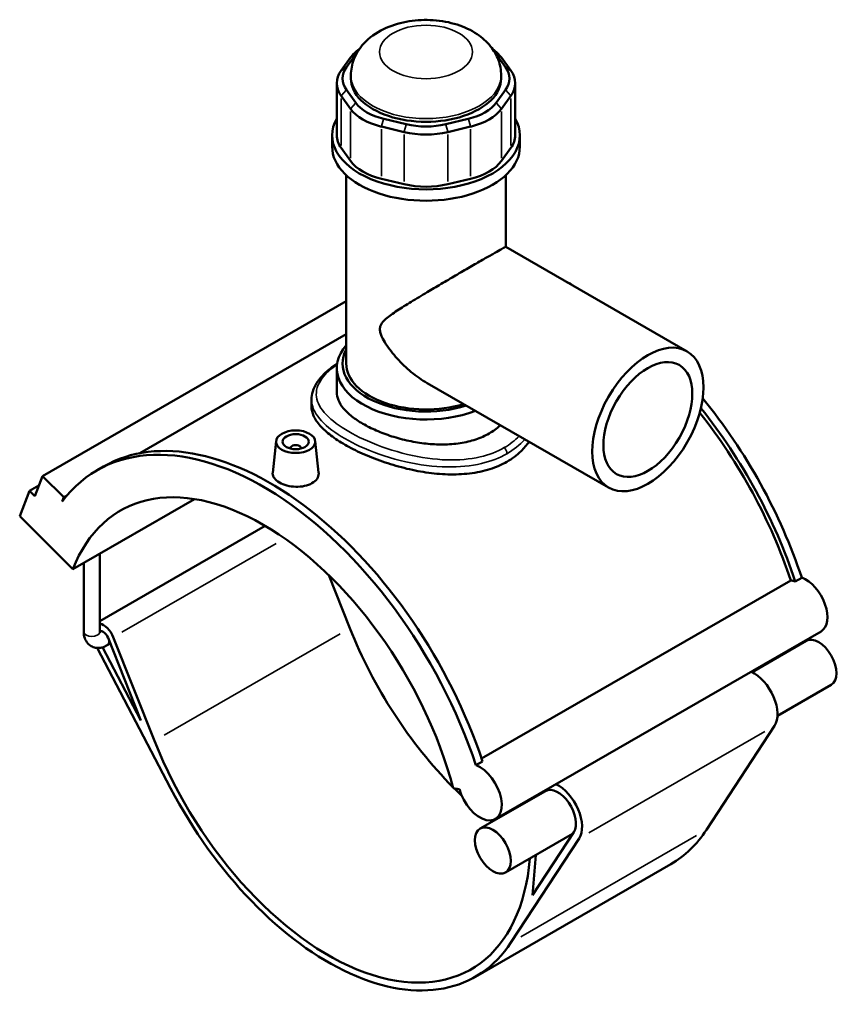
# Model space of a CAD drawing. Header units: inches. Extents: x -0.9 to 49.3, y -1.4 to 48.1.
# Tile 9 of 9: x 37 to 49.3, y 33.3 to 48.1. Entities that reach past the tile are written whole.
import ezdxf

# ---------------------------------------------------------------- set-up
doc = ezdxf.new("R2010")
doc.units = ezdxf.units.IN
doc.header["$MEASUREMENT"] = 0
doc.layers.add('Visible (ANSI)', color=7, linetype='Continuous', lineweight=50)
doc.layers.add('Visible Narrow (ANSI)', color=7, linetype='Continuous', lineweight=35)

msp = doc.modelspace()

# ---------------------------------------------------------------- linework, layer by layer
at = {"layer": 'Visible (ANSI)'}
for p, q in [((41.939, 47.556), (41.798, 47.361)), ((41.878, 47.412), (42.018, 47.608)), ((44.129, 47.608), (44.27, 47.412)), ((44.349, 47.361), (44.209, 47.556)), ((41.944, 47.241), (41.944, 47.288)), ((44.204, 47.241), (44.204, 47.288)), ((41.733, 47.171), (41.733, 46.387)), ((44.415, 47.171), (44.415, 46.387)), ((41.798, 46.981), (41.939, 46.786)), ((42.018, 46.875), (41.878, 47.071)), ((44.27, 47.071), (44.129, 46.875)), ((44.209, 46.786), (44.349, 46.981)), ((42.405, 46.517), (42.744, 46.436)), ((42.777, 46.553), (42.438, 46.634)), ((43.71, 46.634), (43.37, 46.553)), ((43.403, 46.436), (43.743, 46.517)), ((41.662, 46.216), (41.662, 46.387)), ((44.486, 46.216), (44.486, 46.387)), ((41.939, 46.001), (41.798, 46.197)), ((44.349, 46.197), (44.209, 46.001)), ((41.874, 42.955), (41.874, 45.787)), ((44.274, 44.709), (44.274, 45.787)), ((42.744, 45.652), (42.405, 45.733)), ((43.743, 45.733), (43.403, 45.652)), ((44.274, 44.709), (47.002, 43.138)), ((41.874, 43.894), (37.305, 41.263)), ((41.874, 43.394), (38.767, 41.605)), ((41.732, 42.522), (41.732, 42.885)), ((43.093, 42.658), (45.821, 41.088)), ((41.352, 42.414), (41.352, 42.309)), ((40.819, 41.789), (40.768, 41.313)), ((41.409, 41.789), (41.459, 41.314)), ((41.035, 41.675), (41.035, 41.682)), ((41.193, 41.675), (41.193, 41.682)), ((38.126, 41.349), (38.224, 41.406)), ((37.188, 40.96), (37.305, 41.263)), ((37.305, 41.263), (37.625, 40.944)), ((36.962, 40.661), (37.108, 41.04)), ((37.25, 41.122), (37.108, 41.04)), ((37.108, 41.04), (37.188, 40.96)), ((37.625, 40.944), (37.601, 40.882)), ((37.674, 40.972), (37.625, 40.944)), ((37.763, 39.862), (39.594, 40.917)), ((36.962, 40.661), (37.763, 39.862)), ((40.655, 40.513), (38.167, 39.08)), ((38.167, 38.921), (38.167, 40.095)), ((37.926, 38.921), (37.926, 39.956)), ((41.612, 39.771), (41.928, 38.975)), ((43.908, 37.015), (48.561, 39.694)), ((48.628, 39.678), (48.726, 39.734)), ((38.291, 38.83), (38.785, 37.587)), ((38.988, 37.282), (38.37, 38.838)), ((49.016, 38.926), (44.116, 36.104)), ((38.13, 38.678), (39.232, 36.57)), ((38.785, 37.587), (38.209, 38.687)), ((38.325, 38.744), (38.278, 38.717)), ((48.79, 38.782), (47.98, 38.315)), ((49.17, 38.122), (48.36, 37.655)), ((48.316, 37.505), (47.292, 35.94)), ((43.826, 36.913), (43.924, 36.969)), ((43.484, 36.568), (43.577, 36.553)), ((44.87, 36.524), (43.89, 35.96)), ((45.277, 35.88), (44.27, 35.3)), ((45.296, 35.908), (44.675, 34.96)), ((44.351, 34.247), (45.376, 35.812)), ((44.675, 34.96), (44.725, 35.562)), ((46.757, 35.426), (43.817, 33.733))]:
    msp.add_line(p, q, dxfattribs=at)
for centre, major_axis, ratio, start_param, end_param in [((42.734, 47.366), (-0.861, 0), 0.575862, 5.593513, 5.890486), ((43.413, 47.366), (-0.861, 0), 0.575862, 3.534292, 3.831265), ((42.734, 47.437), (-0.775, 0), 0.575862, 5.821791, 5.890486), ((43.413, 47.437), (0.775, 0), 0.575862, 0.392699, 0.461395), ((42.594, 47.241), (-0.775, 0), 0.575862, 5.890486, 6.675884), ((43.554, 47.241), (0.775, 0), 0.575862, 5.890486, 6.675884), ((42.594, 47.171), (-0.861, 0), 0.575862, 5.890486, 6.675884), ((43.074, 47.241), (-1.13, 0), 0.575862, 0, 3.141593), ((43.554, 47.171), (0.861, 0), 0.575862, 5.890486, 6.675884), ((42.734, 47.046), (-0.775, 0), 0.575862, 0.392699, 1.178097), ((43.413, 47.046), (0.775, 0), 0.575862, 5.105088, 5.890486), ((42.734, 46.975), (0.861, 0), 0.575862, 3.534292, 4.31969), ((43.413, 46.975), (0.861, 0), 0.575862, 5.105088, 5.890486), ((43.074, 46.387), (-1.412, 0), 0.575862, 5.96486, 9.743103), ((43.074, 46.965), (-0.775, 0), 0.575862, 1.178097, 1.963495), ((42.594, 46.387), (-0.861, 0), 0.575862, 0, 0.392699), ((43.074, 46.894), (0.861, 0), 0.575862, 4.31969, 5.105088), ((43.554, 46.387), (0.861, 0), 0.575862, 5.890486, 6.283185), ((43.074, 46.216), (-1.412, 0), 0.575862, 0, 3.141593), ((42.734, 46.191), (-0.861, 0), 0.575862, 0.392699, 1.178097), ((43.413, 46.191), (0.861, 0), 0.575862, 5.105088, 5.890486), ((43.074, 46.11), (-0.861, 0), 0.575862, 1.178097, 1.963495), ((45.034, 44.036), (0.295, 0), 0.575862, 0.57236, 0.998436), ((43.074, 42.885), (-1.341, 0), 0.575862, 5.820231, 8.441257), ((43.074, 42.955), (-1.255, 0), 0.575862, 5.985794, 8.356437), ((43.074, 42.955), (-1.2, 0), 0.575862, 0, 2.059877), ((45.524, 39.833), (-2.498, 4.338), 0.578093, 4.369438, 4.994723), ((45.426, 39.777), (-2.449, 4.253), 0.578093, 4.372492, 4.965885), ((45.426, 39.777), (2.498, -4.338), 0.578093, 1.227845, 1.829938), ((40.624, 37.011), (-2.498, 4.338), 0.578093, 4.369438, 6.523097), ((40.722, 37.068), (-2.498, 4.338), 0.578093, 4.369438, 6.283185), ((41.114, 41.682), (-0.0787, 0), 0.575862, 2.972903, 6.451874), ((40.624, 37.011), (-2.148, 3.731), 0.578093, 4.27799, 6.721451), ((48.687, 39.271), (-0.231, 0.402), 0.578093, 5.681408, 5.896038), ((48.785, 39.328), (0.231, -0.402), 0.578093, 0, 2.539816), ((38.218, 38.821), (-0.125, 0.216), 0.578093, 4.465831, 5.792542), ((44.544, 39.269), (2.148, -3.731), 0.578093, 4.465831, 5.142703), ((38.218, 38.821), (-0.06, 0.104), 0.578093, 4.465831, 6.140632), ((48.98, 38.452), (-0.19, 0.33), 0.578093, 3.141593, 6.283185), ((48, 37.887), (0.255, -0.442), 0.578093, 0.284643, 2.44944), ((41.604, 37.576), (2.148, -3.731), 0.578093, 4.465831, 6.97961), ((43.885, 36.506), (0.231, -0.402), 0.578093, 4.27799, 8.823001), ((45.06, 36.194), (0.19, -0.33), 0.578093, 0.284643, 3.141593), ((45.06, 36.194), (0.255, -0.442), 0.578093, 0.284643, 2.44944), ((41.604, 37.576), (2.213, -3.843), 0.578093, 4.642079, 6.567828), ((44.544, 39.269), (2.148, -3.731), 0.578093, 5.149022, 5.188036), ((45.06, 36.194), (0.255, -0.442), 0.578093, 3.833745, 3.869222), ((44.544, 39.269), (2.148, -3.731), 0.578093, 5.335607, 5.343717), ((44.544, 39.269), (2.213, -3.843), 0.578093, 0, 0.284643)]:
    msp.add_ellipse(centre, major_axis=major_axis, ratio=ratio, start_param=start_param, end_param=end_param, dxfattribs=at)
for centre, major_axis, ratio in [((46.411, 42.113), (0.59, 1.025), 0.578093), ((46.411, 42.113), (0.472, 0.82), 0.578093), ((41.114, 41.779), (0.295, 0), 0.575862), ((41.114, 41.779), (0.197, 0), 0.575862), ((44.08, 35.63), (-0.19, 0.33), 0.578093)]:
    msp.add_ellipse(centre, major_axis=major_axis, ratio=ratio, dxfattribs=at)
for points, knots in [([(44.204, 47.288), (44.204, 47.367), (44.189, 47.446), (44.135, 47.595), (44.094, 47.664), (43.987, 47.798), (43.919, 47.858), (43.751, 47.971), (43.649, 48.017), (43.427, 48.088), (43.305, 48.11), (43.062, 48.126), (42.94, 48.12), (42.701, 48.083), (42.584, 48.05), (42.364, 47.952), (42.26, 47.888), (42.096, 47.727), (42.032, 47.638), (41.961, 47.457), (41.944, 47.373), (41.944, 47.288)], [0.785398, 0.785398, 0.785398, 0.785398, 0.991173, 0.991173, 1.214839, 1.214839, 1.493635, 1.493635, 1.851637, 1.851637, 2.241001, 2.241001, 2.625146, 2.625146, 3.011437, 3.011437, 3.396815, 3.396815, 3.706777, 3.706777, 3.926991, 3.926991, 3.926991, 3.926991]), ([(43.093, 42.658), (43.092, 42.659), (43.092, 42.659), (43.009, 42.707), (42.928, 42.764), (42.776, 42.89), (42.704, 42.959), (42.575, 43.102), (42.519, 43.174), (42.448, 43.283), (42.428, 43.318), (42.403, 43.373), (42.395, 43.392), (42.384, 43.43), (42.38, 43.45), (42.38, 43.491), (42.384, 43.508), (42.395, 43.537), (42.403, 43.55), (42.428, 43.586), (42.448, 43.607), (42.519, 43.668), (42.575, 43.708), (42.704, 43.793), (42.776, 43.837), (42.928, 43.93), (43.009, 43.979), (43.157, 44.067), (43.228, 44.109), (43.373, 44.194), (43.447, 44.237), (43.593, 44.322), (43.665, 44.364), (43.801, 44.443), (43.865, 44.48), (43.98, 44.546), (44.032, 44.576), (44.122, 44.627), (44.159, 44.648), (44.217, 44.681), (44.239, 44.693), (44.266, 44.707), (44.273, 44.71), (44.274, 44.709)], [8.029907, 8.029907, 8.029907, 8.029907, 8.036953, 8.036953, 8.807033, 8.807033, 9.577114, 9.577114, 10.347195, 10.347195, 10.732235, 10.732235, 10.924755, 10.924755, 11.117275, 11.117275, 11.309795, 11.309795, 11.502316, 11.502316, 11.887356, 11.887356, 12.657437, 12.657437, 13.427517, 13.427517, 14.197598, 14.197598, 14.817177, 14.817177, 15.436755, 15.436755, 16.056334, 16.056334, 16.675913, 16.675913, 17.295492, 17.295492, 17.91507, 17.91507, 18.534649, 18.534649, 19.147182, 19.147182, 19.147182, 19.147182]), ([(41.352, 42.414), (41.352, 42.455), (41.358, 42.496), (41.383, 42.578), (41.403, 42.619), (41.456, 42.703), (41.49, 42.746), (41.573, 42.83), (41.622, 42.872), (41.697, 42.928), (41.717, 42.942), (41.738, 42.957)], [23.264992, 23.264992, 23.264992, 23.264992, 23.838615, 23.838615, 24.447537, 24.447537, 25.127496, 25.127496, 25.83098, 25.83098, 26.083477, 26.083477, 26.083477, 26.083477]), ([(44.022, 41.902), (43.963, 41.868), (43.895, 41.837), (43.748, 41.788), (43.669, 41.769), (43.504, 41.744), (43.417, 41.737), (43.245, 41.736), (43.158, 41.741), (42.99, 41.759), (42.903, 41.773), (42.73, 41.81), (42.644, 41.833), (42.479, 41.886), (42.4, 41.916), (42.253, 41.98), (42.185, 42.014), (42.065, 42.083), (42.009, 42.12), (41.911, 42.198), (41.868, 42.238), (41.8, 42.32), (41.774, 42.361), (41.74, 42.443), (41.732, 42.483), (41.732, 42.522)], [0, 0, 0, 0, 0.645084, 0.645084, 1.290169, 1.290169, 1.935253, 1.935253, 2.580337, 2.580337, 3.225311, 3.225311, 3.870284, 3.870284, 4.515257, 4.515257, 5.160231, 5.160231, 5.805204, 5.805204, 6.450178, 6.450178, 7.095151, 7.095151, 7.740125, 7.740125, 7.740125, 7.740125]), ([(44.292, 41.478), (44.214, 41.434), (44.127, 41.396), (43.938, 41.336), (43.836, 41.314), (43.624, 41.289), (43.514, 41.284), (43.292, 41.291), (43.181, 41.302), (42.967, 41.333), (42.855, 41.356), (42.634, 41.411), (42.524, 41.444), (42.311, 41.518), (42.209, 41.559), (42.02, 41.644), (41.933, 41.689), (41.779, 41.778), (41.707, 41.825), (41.58, 41.921), (41.526, 41.971), (41.438, 42.069), (41.405, 42.119), (41.362, 42.216), (41.352, 42.263), (41.352, 42.309)], [0, 0, 0, 0, 0.831769, 0.831769, 1.663537, 1.663537, 2.495306, 2.495306, 3.327074, 3.327074, 4.158363, 4.158363, 4.989652, 4.989652, 5.820941, 5.820941, 6.65223, 6.65223, 7.48352, 7.48352, 8.314809, 8.314809, 9.146098, 9.146098, 9.977387, 9.977387, 9.977387, 9.977387]), ([(44.191, 42.026), (44.19, 42.025), (44.189, 42.024), (44.138, 41.977), (44.082, 41.937), (44.022, 41.902)], [19.9820539, 19.9820539, 19.9820539, 19.9820539, 19.9958393, 19.9958393, 20.6409236, 20.6409236, 20.6409236, 20.6409236]), ([(44.624, 41.777), (44.589, 41.727), (44.549, 41.68), (44.441, 41.576), (44.369, 41.523), (44.292, 41.478)], [25.190511, 25.190511, 25.190511, 25.190511, 25.777153, 25.777153, 26.608922, 26.608922, 26.608922, 26.608922]), ([(41.359, 41.155), (41.328, 41.137), (41.289, 41.122), (41.204, 41.104), (41.158, 41.1), (41.071, 41.103), (41.024, 41.109), (40.939, 41.131), (40.9, 41.147), (40.838, 41.183), (40.812, 41.205), (40.776, 41.252), (40.767, 41.277), (40.767, 41.305), (40.768, 41.309), (40.768, 41.313)], [2.652506, 2.652506, 2.652506, 2.652506, 2.984187, 2.984187, 3.315868, 3.315868, 3.647314, 3.647314, 3.97876, 3.97876, 4.310205, 4.310205, 4.641651, 4.641651, 4.694874, 4.694874, 4.694874, 4.694874]), ([(41.459, 41.314), (41.46, 41.309), (41.46, 41.305), (41.46, 41.274), (41.452, 41.246), (41.417, 41.195), (41.39, 41.172), (41.359, 41.155)], [7.2398943, 7.2398943, 7.2398943, 7.2398943, 7.2941574, 7.2941574, 7.6258384, 7.6258384, 7.9575194, 7.9575194, 7.9575194, 7.9575194]), ([(37.926, 38.921), (37.926, 38.889), (37.93, 38.857), (37.951, 38.797), (37.967, 38.767), (38.007, 38.724), (38.029, 38.708), (38.075, 38.687), (38.099, 38.68), (38.15, 38.676), (38.176, 38.679), (38.228, 38.692), (38.254, 38.703), (38.278, 38.717)], [1.570796, 1.570796, 1.570796, 1.570796, 1.884956, 1.884956, 2.182943, 2.182943, 2.40887, 2.40887, 2.622695, 2.622695, 2.865015, 2.865015, 3.141593, 3.141593, 3.141593, 3.141593]), ([(38.167, 38.921), (38.167, 38.914), (38.168, 38.909), (38.169, 38.904), (38.17, 38.902), (38.17, 38.902)], [1.5707963, 1.5707963, 1.5707963, 1.5707963, 1.7784621, 1.7784621, 1.9576146, 1.9576146, 1.9576146, 1.9576146])]:
    msp.add_open_spline(points, degree=3, knots=knots, dxfattribs=at)
at = {"layer": 'Visible Narrow (ANSI)'}
for p, q in [((42.014, 47.605), (41.943, 47.559)), ((44.133, 47.605), (44.205, 47.559)), ((41.874, 47.409), (41.802, 47.363)), ((44.274, 47.409), (44.346, 47.363)), ((41.798, 46.236), (41.798, 46.942)), ((41.874, 47.066), (41.802, 46.986)), ((44.274, 47.066), (44.346, 46.986)), ((44.349, 46.942), (44.349, 46.236)), ((42.014, 46.871), (41.943, 46.79)), ((44.133, 46.871), (44.205, 46.79)), ((41.939, 46.746), (41.939, 46.041)), ((44.209, 46.041), (44.209, 46.746)), ((42.436, 46.628), (42.407, 46.523)), ((42.776, 46.547), (42.746, 46.442)), ((43.372, 46.547), (43.402, 46.442)), ((43.712, 46.628), (43.741, 46.523)), ((42.405, 45.772), (42.405, 46.478)), ((42.744, 46.397), (42.744, 45.691)), ((43.403, 45.691), (43.403, 46.397)), ((43.743, 46.478), (43.743, 45.772)), ((40.82, 40.249), (38.499, 38.913)), ((41.781, 38.89), (39.135, 37.366)), ((48.169, 37.42), (45.523, 35.896)), ((47.145, 35.855), (44.498, 34.332))]:
    msp.add_line(p, q, dxfattribs=at)
msp.add_ellipse((43.074, 47.64), major_axis=(0.699, 0), ratio=0.575862, dxfattribs=at)
for centre, major_axis, ratio, start_param, end_param in [((43.074, 47.288), (-1.13, 0), 0.575862, 0.15708, 2.984513), ((44.231, 41.634), (-0.043, 0.0746), 0.578093, 3.99086, 5.105703), ((38.047, 38.921), (0.121, 0), 0.575862, 3.298672, 6.126106), ((38.218, 38.821), (0.06, -0.104), 0.578093, 0.066212, 1.258026)]:
    msp.add_ellipse(centre, major_axis=major_axis, ratio=ratio, start_param=start_param, end_param=end_param, dxfattribs=at)
for points, knots in [([(44.251, 41.69), (44.143, 41.628), (44.02, 41.581), (43.733, 41.515), (43.566, 41.501), (43.197, 41.511), (42.994, 41.541), (42.584, 41.639), (42.378, 41.709), (42.032, 41.861), (41.887, 41.941), (41.646, 42.108), (41.552, 42.197), (41.435, 42.374), (41.413, 42.464), (41.448, 42.663), (41.526, 42.773), (41.682, 42.901), (41.708, 42.922), (41.736, 42.942)], [13.294583, 13.294583, 13.294583, 13.294583, 14.466352, 14.466352, 15.824677, 15.824677, 17.373948, 17.373948, 19.039286, 19.039286, 20.511065, 20.511065, 22.052722, 22.052722, 23.63078, 23.63078, 25.585377, 25.585377, 25.951916, 25.951916, 25.951916, 25.951916]), ([(41.352, 42.414), (41.352, 42.341), (41.375, 42.268), (41.48, 42.103), (41.576, 42.01), (41.825, 41.835), (41.975, 41.753), (42.334, 41.598), (42.549, 41.527), (42.976, 41.43), (43.188, 41.402), (43.573, 41.396), (43.748, 41.412), (44.049, 41.484), (44.178, 41.534), (44.292, 41.599)], [-23.264992, -23.264992, -23.264992, -23.264992, -22.052722, -22.052722, -20.511065, -20.511065, -19.039286, -19.039286, -17.373948, -17.373948, -15.824677, -15.824677, -14.466352, -14.466352, -13.294583, -13.294583, -13.294583, -13.294583])]:
    msp.add_open_spline(points, degree=3, knots=knots, dxfattribs=at)
for points in [[(44.475, 41.863), (44.411, 41.797), (44.336, 41.739), (44.251, 41.69)], [(44.292, 41.599), (44.395, 41.659), (44.486, 41.732), (44.56, 41.814)]]:
    msp.add_open_spline(points, degree=3, dxfattribs=at)

doc.saveas('drawing.dxf')
